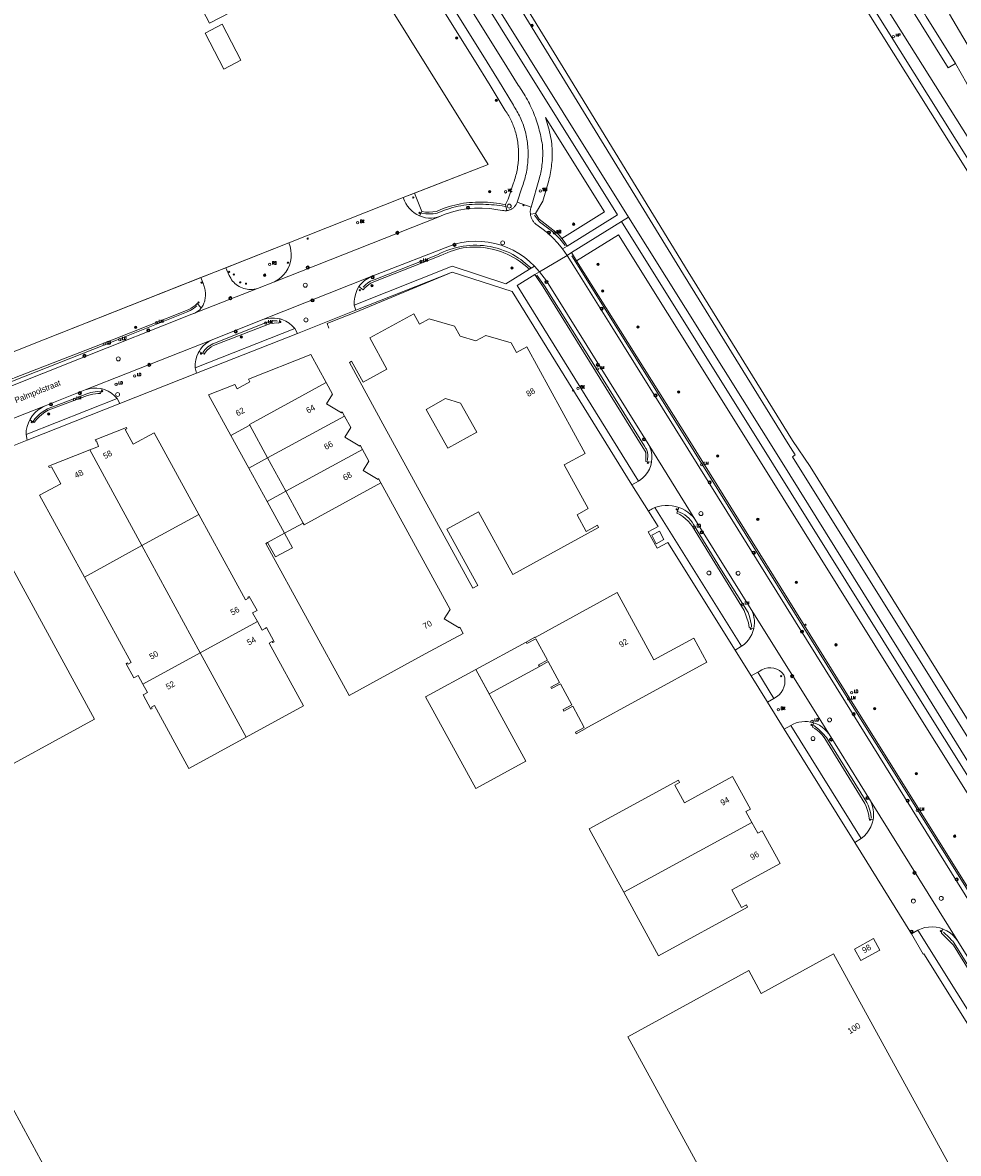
# Model space of a CAD drawing. Header units: metres. Extents: x 138165 to 154469, y 480134 to 494189.
# Tile 195 of 256: x 146591 to 146788, y 485899 to 486136. Entities that reach past the tile are written whole.
import ezdxf

# ---------------------------------------------------------------- set-up
doc = ezdxf.new("R2010")
doc.units = ezdxf.units.M
doc.header["$LTSCALE"] = 0.001
doc.header["$MEASUREMENT"] = 0
for name, color, linetype, lineweight in [('Level 5', 7, 'Continuous', 0), ('TOP-L-terrein schutting raster hek leuning', 7, 'Continuous', 0), ('TOP-L-topo objecten punt', 7, 'Continuous', 0), ('TOP-L-topo objecten vlak', 7, 'Continuous', 0), ('TOP-L-water beschoeiing', 7, 'Continuous', 0), ('TOP-T-topo huisnummering naamgeving', 7, 'Continuous', 0)]:
    doc.layers.add(name, color=color, linetype=linetype, lineweight=lineweight)
doc.styles.add('Style-INTL_ISO', font='INTL_ISO.shx')
doc.styles.add('Style-STANDARD', font='STANDARD.shx')

# ---------------------------------------------------------------- blocks, each defined once
blk = doc.blocks.new('24')
at = {"layer": 'TOP-L-topo objecten punt', "color": 7, "linetype": 'Continuous', "lineweight": 0}
for radius in [0.025, 0.0182, 0.0115, 0.005]:
    blk.add_circle((0, 0), radius, dxfattribs=at)
blk = doc.blocks.new('22')
at = {"layer": 'TOP-L-topo objecten punt', "color": 7, "linetype": 'Continuous', "lineweight": 0}
blk.add_circle((0, 0), 0.025, dxfattribs=at)
at = {"layer": 'TOP-L-topo objecten punt', "color": 7, "linetype": 'Continuous', "lineweight": 0, "style": 'Style-STANDARD'}
blk.add_text('VC', height=0.06, dxfattribs=at).set_placement((0.0483, 0))
blk = doc.blocks.new('39')
at = {"layer": 'TOP-L-topo objecten punt', "color": 7, "linetype": 'Continuous', "lineweight": 0}
for p, q in [((0.0175, 0.0175), (-0.0175, 0.0175)), ((-0.0175, 0.0175), (-0.0175, -0.0175)), ((0.0175, 0.0175), (0.0175, -0.0175)), ((0.0175, -0.0175), (-0.0175, -0.0175))]:
    blk.add_line(p, q, dxfattribs=at)
blk.add_circle((0, 0), 0.0332, dxfattribs=at)
blk = doc.blocks.new('*U13')
at = {"layer": 'Level 5', "color": 7, "linetype": 'Continuous', "lineweight": 0}
blk.add_circle((0, 0), 0.0415, dxfattribs=at)
blk = doc.blocks.new('150')
at = {"layer": 'Level 5', "color": 7, "linetype": 'Continuous', "lineweight": 0}
blk.add_blockref('*U13', (0, 0), dxfattribs=at)
blk = doc.blocks.new('121')
at = {"layer": 'TOP-L-topo objecten punt', "color": 7, "linetype": 'Continuous', "lineweight": 0}
blk.add_circle((0, 0), 0.025, dxfattribs=at)
at = {"layer": 'TOP-L-topo objecten punt', "color": 7, "linetype": 'Continuous', "lineweight": 0, "style": 'Style-STANDARD'}
blk.add_text('LD', height=0.06, dxfattribs=at).set_placement((0.0483, 0))
blk = doc.blocks.new('72')
at = {"layer": 'TOP-L-topo objecten punt', "color": 7, "linetype": 'Continuous', "lineweight": 0}
blk.add_circle((0, 0), 0.025, dxfattribs=at)
at = {"layer": 'TOP-L-topo objecten punt', "color": 7, "linetype": 'Continuous', "lineweight": 0, "style": 'Style-STANDARD'}
blk.add_text('BK', height=0.06, dxfattribs=at).set_placement((0.0483, 0))
blk = doc.blocks.new('10')
at = {"layer": 'TOP-L-topo objecten punt', "linetype": 'Continuous', "lineweight": 0}
blk.add_circle((0, 0), 0.0125, dxfattribs=at)
blk = doc.blocks.new('16')
at = {"layer": 'TOP-L-topo objecten punt', "color": 7, "linetype": 'Continuous', "lineweight": 0}
blk.add_circle((0, 0), 0.025, dxfattribs=at)
at = {"layer": 'TOP-L-topo objecten punt', "color": 7, "linetype": 'Continuous', "lineweight": 0, "style": 'Style-STANDARD'}
blk.add_text('LM', height=0.06, dxfattribs=at).set_placement((0.0483, 0))
blk = doc.blocks.new('127')
at = {"layer": 'TOP-L-topo objecten punt', "color": 7, "linetype": 'Continuous', "lineweight": 0}
blk.add_circle((0, 0), 0.025, dxfattribs=at)
at = {"layer": 'TOP-L-topo objecten punt', "color": 7, "linetype": 'Continuous', "lineweight": 0, "style": 'Style-STANDARD'}
blk.add_text('RB', height=0.06, dxfattribs=at).set_placement((0.0483, 0))
blk = doc.blocks.new('11')
at = {"layer": 'TOP-L-topo objecten punt', "color": 7, "linetype": 'Continuous', "lineweight": 0}
blk.add_circle((0, 0), 0.025, dxfattribs=at)
at = {"layer": 'TOP-L-topo objecten punt', "color": 7, "linetype": 'Continuous', "lineweight": 0, "style": 'Style-STANDARD'}
blk.add_text('AB', height=0.06, dxfattribs=at).set_placement((0.0483, 0))
blk = doc.blocks.new('14')
at = {"layer": 'TOP-L-topo objecten punt', "color": 7, "linetype": 'Continuous', "lineweight": 0}
blk.add_circle((0, 0), 0.025, dxfattribs=at)
at = {"layer": 'TOP-L-topo objecten punt', "color": 7, "linetype": 'Continuous', "lineweight": 0, "style": 'Style-STANDARD'}
blk.add_text('VB', height=0.06, dxfattribs=at).set_placement((0.0483, 0))
blk = doc.blocks.new('175')
at = {"layer": 'TOP-L-topo objecten punt', "color": 7, "linetype": 'Continuous', "lineweight": 0}
blk.add_circle((0, 0), 0.025, dxfattribs=at)
at = {"layer": 'TOP-L-topo objecten punt', "color": 7, "linetype": 'Continuous', "lineweight": 0, "style": 'Style-STANDARD'}
blk.add_text('SB', height=0.06, dxfattribs=at).set_placement((0.0483, 0))
blk = doc.blocks.new('17')
at = {"layer": 'TOP-L-topo objecten punt', "color": 7, "linetype": 'Continuous', "lineweight": 0}
blk.add_circle((0, 0), 0.025, dxfattribs=at)
at = {"layer": 'TOP-L-topo objecten punt', "color": 7, "linetype": 'Continuous', "lineweight": 0, "style": 'Style-STANDARD'}
blk.add_text('HP', height=0.06, dxfattribs=at).set_placement((0.0483, 0))

msp = doc.modelspace()

# ---------------------------------------------------------------- linework, layer by layer
at = {"layer": 'TOP-L-terrein schutting raster hek leuning', "flags": 128}
for points in [[(146449.02, 486103.01), (146492.21, 486120.18), (146643.12, 486179.79), (146688.85, 486106.4), (146670.99, 486099.45), (146646.93, 486089.88), (146595.47, 486069.53), (146589.95, 486067.36), (146520.51, 486039.88), (146513.72, 486037.26), (146500.57, 486032.15), (146472.19, 486044.36), (146470.6, 486048.44)], [(146692.36, 486097.55), (146691.79, 486097.65), (146691.22, 486097.73), (146690.65, 486097.81), (146690.08, 486097.87), (146689.51, 486097.92), (146688.93, 486097.96), (146688.36, 486097.99), (146687.74, 486098.01), (146687.2, 486098.02), (146686.61, 486098.02), (146686.02, 486098.01), (146685.44, 486097.98), (146684.86, 486097.94), (146684.27, 486097.89), (146683.69, 486097.81), (146683.1, 486097.71), (146682.52, 486097.6), (146681.94, 486097.47), (146681.36, 486097.32), (146680.78, 486097.15), (146679.65, 486096.77), (146678.08, 486096.16), (146677.29, 486096.03), (146676.5, 486095.97), (146675.7, 486095.98), (146674.91, 486096.06)], [(146698.55, 486095.7), (146699.6, 486094.34), (146702.4, 486092.21), (146703.86, 486090.74), (146704.99, 486089.37)], [(146662.59, 486080.57), (146662.86, 486080.87), (146663.14, 486081.14), (146663.45, 486081.4), (146663.78, 486081.62), (146664.13, 486081.82), (146664.49, 486081.99), (146664.87, 486082.12), (146678.19, 486087.41), (146678.82, 486087.73), (146679.47, 486088.03), (146680.13, 486088.3), (146680.8, 486088.54), (146681.48, 486088.75), (146682.17, 486088.93), (146682.86, 486089.09), (146683.56, 486089.21), (146684.26, 486089.3), (146684.98, 486089.37), (146685.7, 486089.4), (146686.42, 486089.41), (146687.14, 486089.38), (146687.86, 486089.32), (146688.58, 486089.23), (146689.29, 486089.11), (146690, 486088.96), (146690.69, 486088.78), (146691.37, 486088.57), (146692.03, 486088.33), (146692.69, 486088.07), (146693.34, 486087.78), (146693.97, 486087.45), (146694.58, 486087.1), (146695.17, 486086.72), (146695.67, 486086.38), (146696.61, 486085.62), (146697.76, 486084.63)], [(146849.4, 485857.61), (146811.36, 485918.92), (146763.48, 485995.51), (146730.5, 486048.64), (146706.41, 486087.18)], [(146655.38, 486072.01), (146655, 486072.93), (146655.83, 486073.32), (146661.01, 486075.35), (146681.26, 486083.72)], [(146747.25, 485993.75), (146744.03, 485998.91), (146740.67, 486004.34), (146726.57, 486026.97), (146724.3, 486025.73), (146722.4, 486029.2), (146724.49, 486030.29), (146722.5, 486033.52), (146719.01, 486039.03), (146693.87, 486079.65), (146681.26, 486083.72)], [(146699.05, 486083.11), (146700.68, 486080.88), (146712.03, 486062.64), (146721.66, 486047.19), (146721.96, 486046.71), (146722.06, 486046.53), (146722.15, 486046.34), (146722.22, 486046.15), (146722.27, 486045.95), (146722.31, 486045.74), (146722.33, 486045.53), (146722.33, 486045.33), (146722.3, 486044.15)], [(146627.65, 486076.65), (146626.97, 486076.14), (146626.24, 486075.69), (146625.48, 486075.31), (146610.74, 486069.49), (146586.62, 486059.93), (146559.65, 486049.25), (146527.65, 486036.68), (146527.34, 486036.55), (146526.96, 486036.42), (146526.58, 486036.33), (146526.19, 486036.28), (146525.8, 486036.25), (146525.4, 486036.27), (146525.01, 486036.32), (146524.71, 486036.38)], [(146628.88, 486066.81), (146629.12, 486067.15), (146629.38, 486067.47), (146629.66, 486067.77), (146629.97, 486068.04), (146630.31, 486068.28), (146630.66, 486068.5), (146631.03, 486068.69), (146642.4, 486073.23), (146642.8, 486073.35), (146643.21, 486073.44), (146643.62, 486073.49), (146644.04, 486073.51), (146644.45, 486073.49), (146644.61, 486073.46)], [(146593.25, 486052.38), (146593.65, 486052.93), (146594.1, 486053.44), (146594.6, 486053.91), (146595.13, 486054.33), (146595.7, 486054.69), (146596.31, 486055.01), (146604.53, 486058.16), (146604.94, 486058.33), (146605.37, 486058.47), (146605.81, 486058.56), (146606.26, 486058.62), (146606.71, 486058.64), (146607.16, 486058.62), (146607.42, 486058.6)], [(146728.64, 486033.46), (146729.17, 486033.24), (146729.66, 486033), (146730.12, 486032.72), (146730.56, 486032.39), (146730.97, 486032.03), (146731.34, 486031.63), (146731.67, 486031.2), (146731.96, 486030.74), (146737.84, 486021.14), (146743.4, 486012.22), (146743.71, 486011.36), (146743.94, 486010.47), (146744.09, 486009.57), (146744.1, 486009.23)], [(146757.24, 485988.49), (146758.17, 485987.71), (146759.05, 485986.86), (146759.85, 485985.95), (146768.32, 485972.3), (146768.61, 485971.72), (146768.85, 485971.11), (146769.04, 485970.48), (146769.18, 485969.84), (146769.27, 485969.2), (146769.29, 485969.02)], [(146784.41, 485945.07), (146785.6, 485943.9), (146786.2, 485943.32), (146786.37, 485943.13), (146786.53, 485942.93), (146786.68, 485942.71), (146796.91, 485926.28), (146803.43, 485915.86), (146805.07, 485913.09), (146805.32, 485912.62), (146805.53, 485912.13), (146805.7, 485911.63), (146805.82, 485911.11), (146805.9, 485910.58), (146805.91, 485910.5), (146805.94, 485910.24)]]:
    msp.add_lwpolyline(points, dxfattribs=at)
at = {"layer": 'TOP-L-topo objecten vlak', "flags": 128}
for points in [[(146958.24, 485837.6), (146939.17, 485867.59), (146918.33, 485901.66), (146907.77, 485923.98), (146706.26, 486244.69), (146632.93, 486362.51), (146598.9, 486417.01)], [(146629.8, 486360.67), (146630.32, 486361.16), (146630.57, 486361.41), (146905.09, 485923.21), (146914.83, 485899.83), (146934.27, 485868.37), (146935.96, 485865.64)], [(146629.8, 486360.67), (146702.07, 486244.43), (146703.95, 486241.63), (146711.16, 486230.11), (146758.06, 486155.22), (146855.26, 486000), (146903.88, 485922.36), (146913.4, 485898.98), (146932.89, 485867.53), (146934.58, 485864.8)], [(146684.98, 486288.08), (146706.76, 486253.09), (146785.42, 486126.67), (146786.95, 486127.59)], [(146934.58, 485864.8), (146932.89, 485867.53), (146913.4, 485898.98), (146903.88, 485922.36), (146855.26, 486000), (146758.06, 486155.22), (146711.16, 486230.11), (146660.62, 486198.46)], [(146659.65, 486197.85), (146729.84, 486083.25), (146751.81, 486047.66), (146753.3, 486045.33), (146752.73, 486044.97), (146780.82, 486000), (146846.63, 485894.65), (146871.29, 485871.75), (146895.94, 485832.12)], [(146660.62, 486198.46), (146704.54, 486126.72), (146730.8, 486083.82), (146752.75, 486048.34), (146756.41, 486042.94), (146783.13, 486000), (146801.22, 485970.93), (146848.1, 485895.61), (146873.29, 485872.75), (146897.79, 485833.32)], [(146654.4, 486194.56), (146715.98, 486095.79), (146705.41, 486089.18)], [(146718.3, 486095.28), (146655.83, 486195.46)], [(146648.69, 486191.84), (146687.68, 486129.34), (146690.97, 486123.99), (146694.11, 486118.81), (146694.31, 486118.51), (146694.51, 486118.2), (146694.69, 486117.89), (146694.87, 486117.58), (146695.05, 486117.26), (146695.21, 486116.94), (146695.38, 486116.62), (146695.53, 486116.29), (146695.68, 486115.97), (146695.82, 486115.63), (146695.96, 486115.3), (146696.08, 486114.96), (146696.21, 486114.62), (146696.32, 486114.28), (146696.43, 486113.93), (146696.53, 486113.59), (146696.63, 486113.24), (146696.72, 486112.86), (146696.8, 486112.48), (146696.87, 486112.1), (146696.94, 486111.72), (146697, 486111.34), (146697.05, 486110.96), (146697.1, 486110.57), (146697.14, 486110.19), (146697.16, 486109.8), (146697.19, 486109.41), (146697.2, 486109.03), (146697.21, 486108.64), (146697.2, 486108.25), (146697.2, 486107.86), (146697.18, 486107.48), (146697.15, 486107.09), (146697.12, 486106.71), (146697.08, 486106.32), (146697.04, 486105.94), (146696.98, 486105.56), (146696.92, 486105.17), (146696.85, 486104.79), (146696.77, 486104.41), (146696.68, 486104.03), (146696.59, 486103.66), (146696.49, 486103.29), (146696.38, 486102.91), (146696.27, 486102.54), (146696.15, 486102.18), (146696.02, 486101.81), (146695.88, 486101.45), (146694.93, 486098.49)], [(146697.82, 486097.38), (146699.6, 486103.54), (146699.7, 486103.92), (146699.79, 486104.3), (146699.87, 486104.68), (146699.94, 486105.06), (146700.01, 486105.44), (146700.07, 486105.82), (146700.12, 486106.21), (146700.16, 486106.59), (146700.2, 486106.98), (146700.23, 486107.37), (146700.25, 486107.75), (146700.27, 486108.14), (146700.27, 486108.53), (146700.27, 486108.92), (146700.27, 486109.3), (146700.25, 486109.69), (146700.23, 486110.08), (146700.2, 486110.47), (146700.13, 486110.92), (146700.05, 486111.37), (146699.97, 486111.82), (146699.88, 486112.27), (146699.78, 486112.71), (146699.68, 486113.16), (146699.56, 486113.6), (146699.45, 486114.04), (146699.32, 486114.48), (146699.18, 486114.92), (146699.05, 486115.36), (146698.9, 486115.79), (146698.74, 486116.22), (146698.58, 486116.65), (146698.41, 486117.08), (146698.24, 486117.5), (146698.06, 486117.92), (146697.87, 486118.34), (146697.67, 486118.75), (146697.47, 486119.16), (146697.26, 486119.57), (146697.05, 486119.97), (146696.83, 486120.37), (146696.6, 486120.77), (146696.37, 486121.16), (146696.13, 486121.55), (146695.88, 486121.94), (146695.63, 486122.32), (146695.37, 486122.7), (146695.1, 486123.07), (146691.83, 486128.4), (146651.58, 486192.8)], [(146692.48, 486097.93), (146693.03, 486099.11), (146693.99, 486102.11), (146694.14, 486102.5), (146694.25, 486102.83), (146694.36, 486103.16), (146694.47, 486103.49), (146694.57, 486103.82), (146694.65, 486104.16), (146694.74, 486104.49), (146694.81, 486104.83), (146694.88, 486105.17), (146694.95, 486105.52), (146695, 486105.86), (146695.05, 486106.2), (146695.1, 486106.55), (146695.13, 486106.89), (146695.16, 486107.24), (146695.18, 486107.59), (146695.2, 486107.93), (146695.2, 486108.28), (146695.21, 486108.63), (146695.2, 486108.97), (146695.19, 486109.32), (146695.17, 486109.67), (146695.14, 486110.02), (146695.11, 486110.36), (146695.07, 486110.71), (146695.02, 486111.05), (146694.97, 486111.39), (146694.91, 486111.73), (146694.84, 486112.08), (146694.77, 486112.42), (146694.69, 486112.74), (146694.61, 486113.04), (146694.52, 486113.35), (146694.42, 486113.66), (146694.32, 486113.96), (146694.21, 486114.27), (146694.1, 486114.57), (146693.98, 486114.86), (146693.85, 486115.16), (146693.71, 486115.46), (146693.58, 486115.74), (146693.43, 486116.03), (146693.29, 486116.32), (146693.13, 486116.6), (146692.97, 486116.88), (146692.8, 486117.15), (146692.63, 486117.43), (146692.42, 486117.74), (146689.27, 486122.95), (146685.98, 486128.29), (146646.99, 486190.78)], [(146673.36, 486100.37), (146688.85, 486106.4), (146643.12, 486179.79), (146640.52, 486178.76)], [(146755.98, 486177.39), (146780.5, 486137.97), (146780.82, 486137.44), (146786.95, 486127.59)], [(146630.33, 486136.05), (146643.62, 486142.99), (146640.78, 486148.43), (146627.49, 486141.49), (146630.33, 486136.05)], [(146874.12, 485994.09), (146872.24, 485997.69), (146860.94, 486015.8), (146839.03, 486051.3), (146830.23, 486065.44), (146801.49, 486111.39), (146791.51, 486127.47), (146791.53, 486128.08), (146785.72, 486137.94)], [(146629.4, 486133.97), (146633.34, 486126.42), (146636.91, 486128.28), (146632.96, 486135.84), (146629.4, 486133.97)], [(146786.95, 486127.59), (146789.37, 486123.38), (146866.27, 486000), (146872.16, 485990.3), (146873.96, 485985.58), (146876.81, 485980.98)], [(146704.3, 486090.84), (146713.23, 486096.43), (146700.87, 486116.24), (146701.24, 486115.05), (146701.37, 486114.58), (146701.5, 486114.11), (146701.62, 486113.63), (146701.73, 486113.16), (146701.84, 486112.68), (146701.93, 486112.2), (146702.02, 486111.72), (146702.1, 486111.23), (146702.18, 486110.69), (146702.22, 486110.22), (146702.25, 486109.79), (146702.27, 486109.37), (146702.27, 486108.94), (146702.27, 486108.51), (146702.27, 486108.09), (146702.25, 486107.66), (146702.23, 486107.23), (146702.19, 486106.81), (146702.15, 486106.38), (146702.1, 486105.96), (146702.05, 486105.54), (146701.98, 486105.11), (146701.91, 486104.7), (146701.83, 486104.28), (146701.74, 486103.86), (146701.64, 486103.44), (146701.53, 486103.02), (146700.27, 486098.66), (146698.77, 486096.09)], [(146670.99, 486099.45), (146646.93, 486089.88)], [(146670.99, 486099.45), (146673.36, 486100.37)], [(146674.43, 486095.59), (146673.84, 486095.88), (146673.28, 486096.23), (146672.77, 486096.63), (146672.3, 486097.1), (146671.88, 486097.6), (146671.52, 486098.15), (146671.22, 486098.74), (146670.99, 486099.45)], [(146673.36, 486100.37), (146674.88, 486096.47)], [(146692.48, 486097.93), (146691.85, 486098.05), (146691.23, 486098.16), (146690.6, 486098.26), (146689.97, 486098.34), (146689.33, 486098.4), (146688.7, 486098.45), (146688.06, 486098.47), (146687.43, 486098.49), (146686.8, 486098.48), (146686.17, 486098.46), (146685.54, 486098.42), (146684.91, 486098.37), (146684.28, 486098.3), (146683.66, 486098.21), (146683.04, 486098.11), (146682.42, 486097.99), (146681.81, 486097.85), (146681.2, 486097.69), (146680.6, 486097.52), (146679.4, 486097.13), (146677.98, 486096.52), (146677.21, 486096.41), (146676.43, 486096.36), (146675.65, 486096.38), (146674.88, 486096.47)], [(146692.72, 486096.68), (146692.65, 486096.67), (146692.57, 486096.66), (146692.43, 486096.66), (146692.29, 486096.66), (146692.14, 486096.67), (146692.01, 486096.69), (146691.86, 486096.71), (146690.83, 486096.87), (146689.2, 486097.1), (146687.57, 486097.2), (146685.93, 486097.18), (146684.3, 486097.03), (146682.69, 486096.75), (146681.1, 486096.35), (146679.55, 486095.83), (146678.79, 486095.48)], [(146692.72, 486096.68), (146692.72, 486096.69), (146692.48, 486097.93)], [(146694.93, 486098.49), (146694.88, 486098.36), (146694.82, 486098.23), (146694.76, 486098.1), (146694.69, 486097.98), (146694.62, 486097.86), (146694.54, 486097.74), (146694.45, 486097.63), (146694.36, 486097.52), (146694.26, 486097.42), (146694.16, 486097.32), (146694.04, 486097.22), (146693.92, 486097.14), (146693.81, 486097.06), (146693.69, 486096.99), (146693.56, 486096.92), (146693.43, 486096.86), (146693.29, 486096.81), (146693.15, 486096.76), (146693.01, 486096.73), (146692.86, 486096.7), (146692.72, 486096.68)], [(146697.82, 486097.38), (146694.93, 486098.49)], [(146697.7, 486095.95), (146697.69, 486095.98), (146697.68, 486096.13), (146697.67, 486096.29), (146697.67, 486096.45), (146697.67, 486096.6), (146697.69, 486096.76), (146697.71, 486096.92), (146697.74, 486097.07), (146697.77, 486097.22), (146697.82, 486097.38)], [(146643.93, 486081.73), (146678.7, 486095.44), (146678.79, 486095.48)], [(146674.88, 486096.47), (146674.43, 486095.59)], [(146678.79, 486095.48), (146678.19, 486095.27), (146677.56, 486095.13), (146676.92, 486095.07), (146676.28, 486095.09), (146675.64, 486095.18), (146675.02, 486095.34), (146674.43, 486095.59)], [(146698.77, 486096.09), (146697.7, 486095.95)], [(146704.41, 486088.64), (146703.46, 486089.84), (146702.42, 486090.96), (146701.3, 486092), (146700.11, 486092.95), (146698.85, 486093.81), (146698.73, 486093.92), (146698.62, 486094.03), (146698.51, 486094.14), (146698.41, 486094.26), (146698.32, 486094.39), (146698.23, 486094.52), (146698.14, 486094.65), (146698.07, 486094.79), (146697.99, 486094.93), (146697.93, 486095.07), (146697.87, 486095.22), (146697.82, 486095.36), (146697.78, 486095.52), (146697.74, 486095.67), (146697.71, 486095.82), (146697.7, 486095.95)], [(146704.3, 486090.84), (146703.72, 486091.51), (146703.03, 486092.18), (146699.53, 486094.87), (146698.77, 486096.09)], [(146716.85, 486094.36), (146718.3, 486095.28)], [(146884.11, 485828.85), (146847.6, 485887.94), (146804.35, 485957.01), (146776.97, 486001.3), (146750.21, 486044.3), (146718.3, 486095.28)], [(146706.33, 486087.85), (146716.85, 486094.36)], [(146716.85, 486094.36), (146748.74, 486043.26), (146775.42, 486000.43), (146803.15, 485956.13), (146846.24, 485887.07), (146881.98, 485829.91)], [(146633.76, 486084.67), (146646.93, 486089.88)], [(146646.93, 486089.88), (146647.21, 486089.13), (146647.39, 486088.35), (146647.47, 486087.55), (146647.45, 486086.75), (146647.32, 486085.96), (146647.09, 486085.19), (146646.76, 486084.46), (146646.35, 486083.78), (146645.85, 486083.15), (146645.27, 486082.59), (146644.63, 486082.12), (146643.93, 486081.73)], [(146664.26, 486082.81), (146681.95, 486089.72), (146683.31, 486090.01), (146684.68, 486090.19), (146686.07, 486090.26), (146687.45, 486090.22), (146688.83, 486090.06), (146690.19, 486089.79), (146691.53, 486089.42), (146692.83, 486088.93), (146694.09, 486088.35), (146695.29, 486087.66), (146696.44, 486086.87), (146697.51, 486086), (146698.52, 486085.04)], [(146705.41, 486089.18), (146704.91, 486090), (146704.35, 486090.78), (146704.3, 486090.84)], [(146801.46, 485955.07), (146773.72, 485999.38), (146747.04, 486042.21), (146716.21, 486091.61), (146707.39, 486086.16)], [(146661.68, 486080.73), (146662.6, 486080.06), (146662.95, 486080.45), (146663.33, 486080.81), (146663.75, 486081.13), (146664.19, 486081.41), (146664.65, 486081.66), (146665.14, 486081.86), (146678.9, 486087.23), (146679.53, 486087.55), (146680.18, 486087.84), (146680.84, 486088.1), (146681.51, 486088.33), (146682.19, 486088.53), (146682.88, 486088.7), (146683.58, 486088.83), (146684.28, 486088.93), (146685, 486089), (146685.72, 486089.03), (146686.45, 486089.02), (146687.18, 486088.98), (146687.9, 486088.9), (146688.62, 486088.79), (146689.34, 486088.66), (146690.04, 486088.49), (146690.74, 486088.29), (146691.45, 486088.06), (146692.14, 486087.8), (146692.83, 486087.5), (146693.5, 486087.18), (146694.15, 486086.83), (146694.8, 486086.45), (146695.42, 486086.04), (146696.62, 486085.15), (146697.48, 486084.38)], [(146699.58, 486083.84), (146705.41, 486087.28)], [(146705.41, 486089.18), (146704.41, 486088.64)], [(146704.41, 486088.64), (146705.41, 486087.28)], [(146705.41, 486087.28), (146706.33, 486087.85)], [(146832.05, 485883.84), (146793.14, 485946.27), (146763.87, 485993.38), (146730.74, 486046.6), (146714.46, 486072.81), (146707.08, 486084.58), (146705.41, 486087.28)], [(146707.39, 486086.16), (146706.33, 486087.85)], [(146697.48, 486084.38), (146692.52, 486081.29), (146681.26, 486085.01), (146660.71, 486076.84)], [(146698.52, 486085.04), (146697.48, 486084.38)], [(146699.58, 486083.84), (146698.52, 486085.04)], [(146707.39, 486086.16), (146730.79, 486048.77), (146763.77, 485995.68), (146811.59, 485919.16), (146849.79, 485857.57)], [(146526.4, 486042.23), (146589.95, 486067.36), (146595.47, 486069.53), (146628.51, 486082.6)], [(146633.76, 486084.67), (146628.51, 486082.6)], [(146628.51, 486082.6), (146629.02, 486081.19), (146629.11, 486080.96), (146629.2, 486080.72), (146629.27, 486080.47), (146629.33, 486080.22), (146629.37, 486079.97), (146629.41, 486079.72), (146629.43, 486079.46), (146629.45, 486079.2), (146629.45, 486078.95), (146629.43, 486078.7), (146629.41, 486078.45), (146629.38, 486078.21), (146629.34, 486077.96), (146629.29, 486077.72), (146629.22, 486077.48), (146629.14, 486077.25), (146629.05, 486077.02), (146628.95, 486076.82), (146628.83, 486076.61), (146628.71, 486076.42), (146628.58, 486076.23)], [(146640.37, 486080.32), (146640.08, 486080.24), (146639.71, 486080.17), (146639.34, 486080.12), (146638.97, 486080.11), (146638.59, 486080.12), (146638.22, 486080.15), (146637.86, 486080.22), (146637.51, 486080.31), (146637.16, 486080.42), (146636.83, 486080.56), (146636.51, 486080.73), (146636.2, 486080.92), (146635.9, 486081.13), (146635.63, 486081.36), (146635.38, 486081.61), (146635.15, 486081.87), (146634.94, 486082.15), (146634.75, 486082.45), (146634.44, 486083.07), (146633.76, 486084.67)], [(146664.26, 486082.81), (146641.53, 486073.78)], [(146661.03, 486075.73), (146681.26, 486083.72), (146693.87, 486079.65), (146719.01, 486039.03)], [(146661.68, 486080.73), (146661.94, 486081.08), (146662.29, 486081.46), (146662.85, 486081.96), (146663.53, 486082.43), (146664.26, 486082.81)], [(146720.36, 486039.8), (146694.9, 486080.94), (146698.61, 486083.22)], [(146698.61, 486083.22), (146699.58, 486083.84)], [(146698.61, 486083.22), (146700.39, 486080.66), (146710.11, 486065), (146721.3, 486046.9), (146721.78, 486046.13), (146721.83, 486046.03), (146721.87, 486045.94), (146721.91, 486045.84), (146721.93, 486045.74), (146721.95, 486045.64), (146721.96, 486045.54), (146721.96, 486045.43), (146721.9, 486043.98), (146723.09, 486043.8)], [(146699.58, 486083.84), (146701.1, 486081.95), (146722.45, 486047.66)], [(146626.62, 486074.89), (146640.37, 486080.32)], [(146643.93, 486081.73), (146640.37, 486080.32)], [(146660.71, 486076.84), (146660.69, 486077.66), (146660.79, 486078.48), (146661, 486079.28), (146661.29, 486080.08), (146661.68, 486080.73)], [(146628.58, 486076.23), (146627.7, 486077.14), (146627.32, 486076.77), (146626.9, 486076.44), (146626.46, 486076.15), (146625.99, 486075.9), (146625.5, 486075.7), (146609.94, 486069.56), (146588.44, 486061.19), (146558.52, 486049.24), (146527.97, 486037.16), (146527.51, 486037), (146527.05, 486036.88), (146526.57, 486036.8), (146526.1, 486036.76), (146525.62, 486036.76), (146525.2, 486036.78), (146524.58, 486036.81), (146524.15, 486035.93)], [(146628.58, 486076.23), (146628.42, 486076.04), (146628.25, 486075.86), (146628.06, 486075.69), (146627.86, 486075.53), (146627.65, 486075.39), (146627.22, 486075.14), (146626.62, 486074.89)], [(146648.8, 486070.86), (146661.03, 486075.73)], [(146660.71, 486076.84), (146661.03, 486075.73)], [(146626.62, 486074.89), (146602.97, 486065.53), (146587.56, 486059.37), (146587.04, 486059.16), (146528.19, 486035.92)], [(146628.11, 486067.06), (146629.16, 486066.51), (146629.48, 486066.94), (146629.84, 486067.34), (146630.24, 486067.7), (146630.67, 486068.02), (146631.12, 486068.3), (146642.55, 486072.76), (146643, 486072.89), (146643.45, 486072.99), (146643.91, 486073.05), (146644.38, 486073.07), (146644.85, 486073.06), (146645.16, 486073.91)], [(146630.86, 486069.56), (146641.53, 486073.78)], [(146641.53, 486073.78), (146642.32, 486073.99), (146643.13, 486074.1), (146643.95, 486074.1), (146644.67, 486074.02), (146645.16, 486073.91)], [(146645.16, 486073.91), (146645.71, 486073.71), (146646.3, 486073.44), (146647, 486073.01), (146647.64, 486072.5), (146648.2, 486071.91)], [(146667.14, 486051.1), (146685.58, 486017.35), (146686.64, 486017.92), (146680.16, 486029.77), (146686.79, 486033.39), (146693.98, 486020.23), (146712.01, 486030.08), (146711.75, 486030.55), (146709.4, 486029.27), (146707.49, 486032.77), (146709.83, 486034.06), (146704.81, 486043.24), (146709.2, 486045.64), (146696.95, 486068.05), (146694.76, 486066.85), (146693.63, 486068.91), (146688.33, 486070.46), (146686.2, 486069.32), (146682.93, 486070.27), (146681.76, 486072.39), (146676.46, 486073.94), (146674.4, 486072.82), (146673.2, 486075.02), (146663.95, 486069.96), (146667.55, 486063.38), (146662.54, 486060.64), (146660.14, 486065.03), (146659.67, 486064.77), (146667.12, 486051.13), (146667.14, 486051.1)], [(146648.2, 486071.91), (146627.3, 486063.67)], [(146627.55, 486062.52), (146648.8, 486070.86)], [(146648.2, 486071.91), (146648.8, 486070.86)], [(146630.86, 486069.56), (146604.22, 486059.01)], [(146628.11, 486067.06), (146628.39, 486067.55), (146628.88, 486068.16), (146629.47, 486068.71), (146630.13, 486069.18), (146630.86, 486069.56)], [(146627.3, 486063.67), (146627.3, 486064.48), (146627.41, 486065.29), (146627.62, 486066.08), (146627.9, 486066.69), (146628.11, 486067.06)], [(146654.79, 486060.53), (146651.57, 486066.43), (146638.48, 486061.26), (146638.8, 486060.68), (146636.11, 486059.22), (146635.62, 486060.13), (146630.11, 486057.95), (146634.76, 486049.42), (146638.75, 486051.6)], [(146627.55, 486062.52), (146627.3, 486063.67)], [(146611.47, 486056.12), (146627.55, 486062.52)], [(146592.57, 486052.72), (146593.48, 486052.13), (146593.97, 486052.75), (146594.51, 486053.33), (146595.1, 486053.85), (146595.74, 486054.32), (146596.41, 486054.72), (146604.7, 486057.8), (146605.23, 486057.98), (146605.77, 486058.1), (146606.33, 486058.19), (146606.88, 486058.22), (146607.44, 486058.22), (146607.74, 486059.21)], [(146595.79, 486055.66), (146604.22, 486059.01)], [(146604.22, 486059.01), (146605.01, 486059.25), (146605.83, 486059.37), (146606.66, 486059.39), (146607.48, 486059.28), (146607.74, 486059.21)], [(146607.74, 486059.21), (146608.27, 486059.06), (146609.03, 486058.74), (146609.74, 486058.31), (146610.38, 486057.78), (146610.94, 486057.18)], [(146654.79, 486060.53), (146638.68, 486051.73), (146638.75, 486051.6)], [(146658.62, 486053.51), (146658.14, 486054.4), (146658.02, 486054.21), (146654.9, 486056.11), (146656.12, 486058.1), (146654.79, 486060.53)], [(146610.94, 486057.18), (146591.77, 486049.61)], [(146610.94, 486057.18), (146611.47, 486056.12)], [(146675.78, 486054.92), (146679.87, 486057.21), (146683.03, 486056.21), (146686.41, 486050.12), (146680.33, 486046.74), (146675.78, 486054.92)], [(146595.79, 486055.66), (146562.48, 486042.53)], [(146592.03, 486048.42), (146611.47, 486056.12)], [(146592.57, 486052.72), (146592.65, 486052.88), (146593.12, 486053.59), (146593.68, 486054.23), (146594.32, 486054.79), (146595.03, 486055.27), (146595.79, 486055.66)], [(146591.77, 486049.61), (146591.83, 486050.46), (146592, 486051.3), (146592.27, 486052.11), (146592.57, 486052.72)], [(146642.51, 486044.72), (146638.75, 486051.6), (146634.76, 486049.42), (146638.54, 486042.54)], [(146638.75, 486051.6), (146642.51, 486044.72)], [(146642.51, 486044.72), (146658.62, 486053.51)], [(146662.46, 486046.49), (146661.97, 486047.38), (146661.86, 486047.19), (146658.74, 486049.09), (146659.95, 486051.08), (146658.62, 486053.51)], [(146592.03, 486048.42), (146591.77, 486049.61)], [(146628.05, 486032.84), (146618.67, 486050), (146614.25, 486047.58), (146612.57, 486050.66), (146612.96, 486050.82), (146612.85, 486051.11), (146606.31, 486048.53), (146606.43, 486048.23), (146606.57, 486048.28), (146607.02, 486047.14), (146605.15, 486046.4)], [(146586.01, 486046.04), (146592.03, 486048.42)], [(146722.45, 486047.66), (146722.79, 486046.95), (146723.04, 486046.2), (146723.18, 486045.43), (146723.21, 486044.64), (146723.09, 486043.8)], [(146732.24, 486031.85), (146722.45, 486047.66)], [(146605.15, 486046.4), (146596.5, 486042.97), (146596.61, 486042.68), (146597.09, 486042.86), (146599.05, 486039.27), (146594.63, 486036.86), (146604.02, 486019.68)], [(146605.15, 486046.4), (146616.1, 486026.3)], [(146638.54, 486042.54), (146642.51, 486044.72)], [(146642.51, 486044.72), (146646.35, 486037.69)], [(146646.35, 486037.69), (146642.51, 486044.72)], [(146662.46, 486046.49), (146646.35, 486037.69)], [(146666.29, 486039.47), (146665.8, 486040.36), (146665.69, 486040.17), (146662.57, 486042.07), (146663.79, 486044.06), (146662.46, 486046.49)], [(146638.54, 486042.54), (146642.38, 486035.53)], [(146723.09, 486043.8), (146722.95, 486043.09), (146722.67, 486042.35), (146722.29, 486041.66), (146721.81, 486041.03), (146721.26, 486040.47), (146720.63, 486039.99), (146720.36, 486039.8)], [(146720.36, 486039.8), (146719.01, 486039.03)], [(146649.99, 486031.02), (146646.04, 486028.87), (146647.7, 486025.83), (146644.15, 486023.9), (146642.49, 486026.93), (146642.14, 486026.74), (146659.6, 485994.76), (146675.57, 486003.53), (146683.56, 486007.84), (146682.85, 486009.15), (146682.73, 486008.97), (146679.61, 486010.86), (146680.83, 486012.85), (146666.29, 486039.47)], [(146646.35, 486037.69), (146642.38, 486035.53)], [(146642.38, 486035.53), (146646.04, 486028.87), (146649.99, 486031.02), (146646.35, 486037.69)], [(146646.35, 486037.69), (146649.99, 486031.02)], [(146666.29, 486039.47), (146650.18, 486030.67), (146649.99, 486031.02)], [(146719.01, 486039.03), (146722.5, 486033.52)], [(146559.75, 486029.7), (146561.6, 486030.44), (146562.53, 486028.11), (146554.58, 486023.76), (146557.53, 486018.36), (146558.23, 486018.74), (146559.03, 486017.29), (146558.32, 486016.9), (146560.57, 486012.79), (146561.68, 486013.4), (146581.82, 485976.53), (146606.17, 485989.84), (146584.66, 486029.21), (146575.56, 486024.24), (146570.11, 486034.21), (146559.61, 486030.04), (146559.75, 486029.7)], [(146628.05, 486032.84), (146616.1, 486026.3)], [(146640.35, 486010.34), (146639.36, 486012.14), (146640, 486012.49), (146640.29, 486012.62), (146638.66, 486015.61), (146638.38, 486015.46), (146638.52, 486015.21), (146637.88, 486014.86), (146628.05, 486032.84)], [(146722.5, 486033.52), (146724.49, 486030.29), (146722.4, 486029.2), (146724.3, 486025.73), (146726.57, 486026.97), (146740.67, 486004.34)], [(146722.5, 486033.52), (146722.75, 486033.7), (146723.02, 486033.86), (146723.29, 486034.02), (146723.56, 486034.16), (146723.85, 486034.28)], [(146723.85, 486034.28), (146724.54, 486034.5), (146725.25, 486034.65), (146725.98, 486034.73), (146726.71, 486034.74), (146727.43, 486034.67), (146728.15, 486034.53), (146728.85, 486034.32)], [(146742.02, 486005.13), (146723.85, 486034.28)], [(146728.85, 486034.32), (146728.45, 486033.12), (146729.1, 486032.79), (146729.71, 486032.39), (146730.29, 486031.94), (146730.82, 486031.43), (146731.29, 486030.88), (146731.72, 486030.29), (146737.53, 486020.81), (146742.57, 486012.64), (146743.51, 486010.02), (146743.65, 486009.1), (146744.59, 486008.84)], [(146728.85, 486034.32), (146729.5, 486034.05), (146730.13, 486033.72), (146730.72, 486033.34), (146731.27, 486032.89), (146731.78, 486032.4), (146732.24, 486031.85)], [(146732.24, 486031.85), (146744.08, 486012.87)], [(146642.49, 486026.93), (146644.15, 486023.9), (146647.7, 486025.83), (146646.04, 486028.87), (146642.49, 486026.93)], [(146725.74, 486027.54), (146724.12, 486026.65), (146723.17, 486028.48), (146724.79, 486029.34), (146725.74, 486027.54)], [(146616.1, 486026.3), (146604.02, 486019.68)], [(146616.1, 486026.3), (146628.36, 486003.78)], [(146604.02, 486019.68), (146613.83, 486001.72), (146613.19, 486001.37), (146613.06, 486001.62), (146612.78, 486001.46), (146614.41, 485998.48), (146614.68, 485998.65), (146615.32, 485999), (146616.31, 485997.18)], [(146699.58, 486000.9), (146701.44, 486001.92), (146703.83, 485997.55), (146701.96, 485996.53), (146702.13, 485996.22), (146704, 485997.24), (146706.4, 485992.84), (146704.54, 485991.82), (146704.7, 485991.52), (146706.57, 485992.54), (146709.01, 485988.07), (146707.14, 485987.06), (146707.31, 485986.75), (146709.17, 485987.77), (146709.15, 485987.81), (146734.76, 486001.8), (146731.99, 486006.86), (146723.6, 486002.27), (146715.89, 486016.4), (146698.67, 486006.99), (146698.65, 486007.03), (146696.79, 486006.01)], [(146744.08, 486012.87), (146744.32, 486012.33), (146744.51, 486011.77), (146744.64, 486011.19), (146744.72, 486010.6), (146744.74, 486010.01), (146744.69, 486009.42), (146744.59, 486008.84)], [(146760.42, 485986.63), (146744.08, 486012.87)], [(146640.35, 486010.34), (146628.36, 486003.78)], [(146638.02, 485986.04), (146650.04, 485992.61), (146642.83, 486005.81), (146643.46, 486006.15), (146643.6, 486005.91), (146643.88, 486006.06), (146642.25, 486009.05), (146641.97, 486008.89), (146641.34, 486008.53), (146640.35, 486010.34)], [(146744.59, 486008.84), (146744.41, 486008.2), (146744.16, 486007.59), (146743.85, 486007.01), (146743.47, 486006.46), (146743.04, 486005.97), (146742.55, 486005.52), (146742.02, 486005.13)], [(146696.79, 486006.01), (146696.95, 486005.7), (146698.82, 486006.72), (146701.27, 486002.23), (146699.41, 486001.21), (146699.58, 486000.9)], [(146696.79, 486006.01), (146686.2, 486000.23), (146689.01, 485995.1), (146699.58, 486000.9)], [(146742.02, 486005.13), (146740.67, 486004.34)], [(146740.67, 486004.34), (146744.03, 485998.91)], [(146628.36, 486003.78), (146616.31, 485997.18)], [(146628.36, 486003.78), (146638.02, 485986.04)], [(146686.2, 485975.22), (146696.73, 485980.97), (146686.2, 486000.23), (146675.67, 485994.47), (146686.2, 485975.22)], [(146744.03, 485998.91), (146745.42, 485999.66)], [(146745.42, 485999.66), (146745.76, 485999.85), (146746.3, 486000.2), (146746.9, 486000.46), (146747.53, 486000.6), (146748.18, 486000.62), (146748.82, 486000.53), (146749.43, 486000.33), (146750, 486000.03), (146750.51, 485999.62), (146750.93, 485999.13), (146751.09, 485998.49), (146751.15, 485997.84), (146751.1, 485997.19), (146750.94, 485996.55), (146750.68, 485995.95), (146750.33, 485995.39), (146749.9, 485994.9), (146749.39, 485994.49), (146748.82, 485994.16)], [(146748.82, 485994.16), (146745.42, 485999.66)], [(146616.31, 485997.18), (146617.3, 485995.38), (146616.65, 485995.03), (146616.36, 485994.9), (146617.99, 485991.91), (146618.28, 485992.07), (146618.14, 485992.31), (146618.78, 485992.66), (146625.99, 485979.47), (146638.02, 485986.04)], [(146744.03, 485998.91), (146747.25, 485993.75), (146747.47, 485993.4)], [(146748.82, 485994.16), (146747.47, 485993.4)], [(146747.47, 485993.4), (146750.98, 485987.71)], [(146750.98, 485987.71), (146752.35, 485988.5)], [(146750.98, 485987.71), (146765.8, 485963.89)], [(146752.35, 485988.5), (146752.9, 485988.78), (146753.48, 485989.01), (146754.07, 485989.17), (146754.68, 485989.27), (146755.3, 485989.31), (146755.91, 485989.29), (146756.53, 485989.2), (146757.12, 485989.06)], [(146767.16, 485964.73), (146752.35, 485988.5)], [(146757.12, 485989.06), (146756.94, 485988.14), (146757.45, 485987.84), (146757.93, 485987.49), (146758.38, 485987.11), (146758.79, 485986.68), (146759.16, 485986.22), (146759.49, 485985.73), (146767.93, 485972.09), (146768.21, 485971.48), (146768.44, 485970.85), (146768.62, 485970.21), (146768.75, 485969.55), (146768.83, 485968.88), (146769.65, 485968.66)], [(146757.12, 485989.06), (146757.76, 485988.83), (146758.37, 485988.53), (146758.95, 485988.16), (146759.47, 485987.73), (146759.95, 485987.25), (146760.37, 485986.71), (146760.42, 485986.63)], [(146760.42, 485986.63), (146769.1, 485972.68)], [(146744.21, 485968.11), (146742.96, 485970.39), (146743.88, 485970.9), (146740.14, 485977.73), (146730.05, 485972.22), (146728.02, 485975.93), (146729.02, 485976.47), (146728.76, 485976.96), (146710.05, 485966.73), (146717.33, 485953.42)], [(146769.1, 485972.68), (146769.4, 485971.93), (146769.61, 485971.15), (146769.72, 485970.35), (146769.73, 485969.55), (146769.71, 485969.14), (146769.65, 485968.66)], [(146787.42, 485943.18), (146769.1, 485972.68)], [(146769.65, 485968.66), (146769.45, 485967.96), (146769.16, 485967.21), (146768.78, 485966.5), (146768.32, 485965.84), (146767.77, 485965.25), (146767.16, 485964.73)], [(146717.33, 485953.42), (146724.6, 485940.1), (146743.31, 485950.33), (146743.05, 485950.81), (146742.05, 485950.26), (146740.02, 485953.97), (146750.11, 485959.49), (146746.38, 485966.33), (146745.46, 485965.82), (146744.21, 485968.11)], [(146717.33, 485953.42), (146744.21, 485968.11)], [(146767.16, 485964.73), (146765.8, 485963.89)], [(146765.8, 485963.89), (146777.72, 485944.7)], [(146777.72, 485944.7), (146779.05, 485945.46)], [(146777.72, 485944.7), (146780.14, 485940.42), (146780.32, 485940.52), (146801.94, 485905.86)], [(146779.05, 485945.46), (146779.78, 485945.77), (146780.54, 485946), (146781.32, 485946.13), (146782.11, 485946.17), (146782.9, 485946.1), (146783.67, 485945.94), (146784.24, 485945.74)], [(146803.61, 485906.15), (146779.05, 485945.46)], [(146784.24, 485945.74), (146783.99, 485944.84), (146786.55, 485942.3), (146796.61, 485925.98), (146803.05, 485915.75), (146804.65, 485913.14), (146804.96, 485912.64), (146805.1, 485912.38), (146805.22, 485912.1), (146805.32, 485911.82), (146805.39, 485911.53), (146805.43, 485911.23), (146805.54, 485910.16), (146806.54, 485910.01)], [(146784.24, 485945.74), (146784.68, 485945.57), (146785.14, 485945.34), (146785.81, 485944.91), (146786.42, 485944.4), (146786.96, 485943.82), (146787.42, 485943.18)], [(146771.08, 485941.29), (146769.77, 485943.69), (146765.78, 485941.51), (146767.1, 485939.11), (146771.08, 485941.29)], [(146787.42, 485943.18), (146805.67, 485913.89), (146806, 485913.37)], [(146782.03, 485866.57), (146780.85, 485868.73), (146785.39, 485871.21), (146788.11, 485866.23), (146788.15, 485866.26), (146789.54, 485863.72), (146790.35, 485866.49), (146790.39, 485866.48), (146795.92, 485885.33), (146795.87, 485885.34), (146796.68, 485888.11), (146794.15, 485886.73), (146794.12, 485886.77), (146791.47, 485885.32), (146786.05, 485895.25), (146786.11, 485895.28), (146761.37, 485940.52), (146746.14, 485932.19), (146743.53, 485936.97), (146718.14, 485923.08), (146756.64, 485852.68), (146782.03, 485866.57)], [(146587.17, 485869.3), (146594.32, 485873.18), (146590.78, 485879.69), (146601.24, 485885.37), (146576.61, 485930.76), (146566.1, 485925.06), (146568.35, 485920.9), (146561.25, 485917.05), (146587.17, 485869.3)]]:
    msp.add_lwpolyline(points, dxfattribs=at)
at = {"layer": 'TOP-L-water beschoeiing', "flags": 128}
for points in [[(146660.62, 486198.46), (146704.54, 486126.72)], [(146752.75, 486048.34), (146730.8, 486083.82), (146704.54, 486126.72)], [(146752.75, 486048.34), (146756.41, 486042.94), (146783.13, 486000)], [(146783.13, 486000), (146801.22, 485970.93), (146848.1, 485895.61), (146873.29, 485872.75), (146897.79, 485833.32)]]:
    msp.add_lwpolyline(points, dxfattribs=at)

# ---------------------------------------------------------------- block references
at = {"layer": 'TOP-L-topo objecten punt', "xscale": 10, "yscale": 10, "zscale": 10}
for name, p in [('24', (146698.03, 486135.58)), ('24', (146682.21, 486132.95)), ('17', (146773.93, 486133.24)), ('24', (146690.53, 486119.84)), ('10', (146673.1, 486099.42)), ('24', (146689.15, 486100.67)), ('22', (146692.49, 486100.63)), ('175', (146699.76, 486100.83)), ('14', (146699.76, 486100.83)), ('39', (146684.6, 486097.29)), ('150', (146693.24, 486097.62)), ('10', (146696.25, 486097.84)), ('72', (146661.42, 486094.12)), ('10', (146674.42, 486096.21)), ('39', (146669.76, 486092.01)), ('39', (146701.58, 486092.05)), ('16', (146702.7, 486091.95)), ('11', (146702.7, 486091.95)), ('24', (146706.76, 486093.83)), ('10', (146650.93, 486090.8)), ('39', (146681.75, 486089.49)), ('150', (146691.87, 486089.91)), ('127', (146642.94, 486085.39)), ('10', (146646.77, 486085.74)), ('39', (146650.92, 486084.72)), ('16', (146674.7, 486085.99)), ('24', (146693.8, 486084.65)), ('24', (146711.89, 486085.37)), ('10', (146634.43, 486083.82)), ('10', (146635.4, 486083.26)), ('24', (146641.91, 486083.11)), ('39', (146664.58, 486082.68)), ('10', (146628.64, 486081.55)), ('10', (146636.76, 486081.6)), ('10', (146637.97, 486081.32)), ('150', (146650.42, 486081.01)), ('24', (146664.41, 486080.92)), ('39', (146701.06, 486081.68)), ('39', (146634.69, 486078.28)), ('39', (146651.92, 486077.82)), ('10', (146661.88, 486079.97)), ('24', (146712.84, 486079.76)), ('10', (146627.98, 486077.37)), ('39', (146712.65, 486076.08)), ('16', (146619.19, 486073.15)), ('16', (146642.12, 486073.09)), ('10', (146645.16, 486073.29)), ('150', (146650.56, 486073.7)), ('24', (146614.8, 486072.18)), ('39', (146617.47, 486071.52)), ('39', (146635.81, 486071.28)), ('24', (146720.26, 486072.22)), ('121', (146608.21, 486068.63)), ('121', (146611.47, 486069.55)), ('24', (146637.01, 486070.11)), ('39', (146604.05, 486066.16)), ('150', (146611.15, 486065.52)), ('10', (146628.51, 486066.62)), ('39', (146617.65, 486064.27)), ('16', (146711.74, 486063.4)), ('39', (146711.86, 486064.28)), ('121', (146614.58, 486061.94)), ('10', (146607.77, 486058.74)), ('121', (146610.7, 486060.2)), ('10', (146706.66, 486058.85)), ('72', (146707.68, 486059.33)), ('24', (146728.8, 486058.57)), ('16', (146601.9, 486057.03)), ('39', (146603.06, 486058.31)), ('150', (146611.01, 486058.04)), ('39', (146723.98, 486057.84)), ('24', (146596.55, 486053.93)), ('39', (146597.02, 486055.96)), ('10', (146592.96, 486052.22)), ('39', (146721.55, 486048.62)), ('24', (146737.02, 486045.12)), ('10', (146722.37, 486043.67)), ('16', (146733.64, 486043.3)), ('39', (146735.35, 486039.58)), ('10', (146728.42, 486033.9)), ('150', (146733.51, 486033.01)), ('121', (146732.11, 486030.16)), ('24', (146745.45, 486031.82)), ('39', (146733.68, 486029.08)), ('39', (146744.6, 486024.78)), ('150', (146735.18, 486020.53)), ('150', (146741.32, 486020.48)), ('24', (146753.53, 486018.57)), ('16', (146742.24, 486013.96)), ('10', (146743.95, 486008.78)), ('10', (146755.48, 486009.66)), ('39', (146754.73, 486008.21)), ('24', (146761.85, 486005.43)), ('10', (146750.37, 485998.83)), ('39', (146752.67, 485998.85)), ('16', (146764.56, 485994.04)), ('121', (146765.15, 485995.35)), ('72', (146749.77, 485991.79)), ('24', (146769.97, 485991.99)), ('121', (146756.86, 485989.38)), ('150', (146760.52, 485989.65)), ('39', (146765.58, 485990.86)), ('10', (146756.71, 485988.62)), ('150', (146757.04, 485985.74)), ('39', (146760.82, 485985.53)), ('24', (146778.74, 485978.34)), ('39', (146768.47, 485973.24)), ('39', (146776.92, 485972.7)), ('16', (146778.97, 485970.63)), ('10', (146769, 485968.7)), ('24', (146786.79, 485965.22)), ('39', (146778.36, 485957.51)), ('39', (146787.22, 485956.12)), ('150', (146778.12, 485951.58)), ('150', (146783.96, 485952.15)), ('39', (146777.76, 485945.13)), ('10', (146783.88, 485945.27))]:
    msp.add_blockref(name, p, dxfattribs=at)

# ---------------------------------------------------------------- texts
at = {"layer": 'TOP-T-topo huisnummering naamgeving', "style": 'Style-INTL_ISO'}
for s, rotation, p in [('Palmpolstraat', 22, (146589.69, 486056.19)), ('88', 31.6, (146697.27, 486057.49)), ('62', 28.6, (146636.21, 486053.43)), ('64', 28.6, (146651.01, 486054)), ('66', 28.6, (146654.76, 486046.35)), ('58', 28.5, (146608.37, 486044.43)), ('48', 28.5, (146602.34, 486040.37)), ('68', 28.6, (146658.71, 486039.89)), ('56', 28.7, (146635.11, 486011.58)), ('70', 28.6, (146675.54, 486008.67)), ('54', 28.7, (146638.57, 486005.25)), ('92', 31.6, (146716.77, 486004.79)), ('50', 28.7, (146618.09, 486002.28)), ('52', 28.7, (146621.55, 485995.94)), ('94', 28.6, (146738.02, 485971.58)), ('96', 28.6, (146744.26, 485960.16)), ('98', 31.6, (146767.82, 485940.57)), ('100', 31.6, (146764.79, 485923.59))]:
    msp.add_text(s, height=1.25, rotation=rotation, dxfattribs=at).set_placement(p)

doc.saveas('drawing.dxf')
